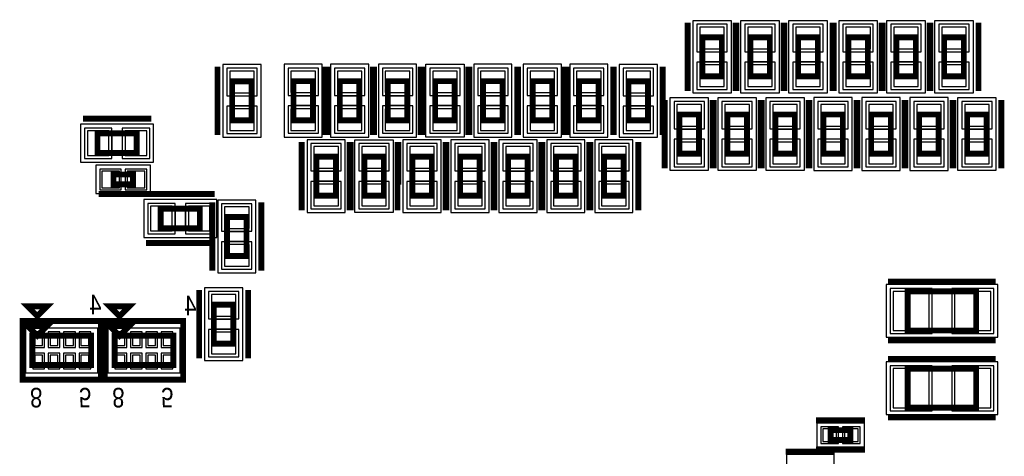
# Model space of a CAD drawing. Extents: x -10 to 137, y -26 to 190.
# Tile 35 of 57: x 52 to 78, y 90 to 101. Entities that reach past the tile are written whole.
import ezdxf

# ---------------------------------------------------------------- set-up
doc = ezdxf.new("R2010")
doc.units = 0
for name, color, linetype in [('PG_ASSEMBLY_BOTTOM', 52, 'CONTINUOUS'), ('PG_DFA_BOUND_BOTTOM', 254, 'CONTINUOUS'), ('PG_PLACE_BOUND_BOTTOM', 73, 'CONTINUOUS'), ('PG_SILKSCREEN_BOTTOM', 2, 'CONTINUOUS'), ('PIN_BOTTOM', 1, 'CONTINUOUS'), ('PIN_PASTEMASK_BOTTOM', 132, 'CONTINUOUS'), ('PIN_SOLDERMASK_BOTTOM', 212, 'CONTINUOUS'), ('VKO_BOTTOM', 173, 'CONTINUOUS')]:
    doc.layers.add(name, color=color, linetype=linetype)

msp = doc.modelspace()

# ---------------------------------------------------------------- linework, layer by layer
at = {"layer": 'PG_ASSEMBLY_BOTTOM', "const_width": 0.1524}
for points in [[(69.68236, 99.778566), (69.68236, 100.794566), (70.19036, 100.794566), (70.19036, 99.778566), (69.68236, 99.778566)], [(70.92696, 99.778566), (70.92696, 100.794566), (71.43496, 100.794566), (71.43496, 99.778566), (70.92696, 99.778566)], [(72.17156, 99.778566), (72.17156, 100.794566), (72.67956, 100.794566), (72.67956, 99.778566), (72.17156, 99.778566)], [(73.47204, 99.778566), (73.47204, 100.794566), (73.98004, 100.794566), (73.98004, 99.778566), (73.47204, 99.778566)], [(74.71664, 99.778566), (74.71664, 100.794566), (75.22464, 100.794566), (75.22464, 99.778566), (74.71664, 99.778566)], [(75.96124, 99.778566), (75.96124, 100.794566), (76.46924, 100.794566), (76.46924, 99.778566), (75.96124, 99.778566)], [(57.9882, 99.651599), (57.9882, 98.635599), (57.4802, 98.635599), (57.4802, 99.651599), (57.9882, 99.651599)], [(59.07024, 98.638139), (59.07024, 99.654139), (59.57824, 99.654139), (59.57824, 98.638139), (59.07024, 98.638139)], [(60.7822, 99.654139), (60.7822, 98.638139), (60.2742, 98.638139), (60.2742, 99.654139), (60.7822, 99.654139)], [(61.5188, 98.638139), (61.5188, 99.654139), (62.0268, 99.654139), (62.0268, 98.638139), (61.5188, 98.638139)], [(62.74816, 98.638139), (62.74816, 99.654139), (63.25616, 99.654139), (63.25616, 98.638139), (62.74816, 98.638139)], [(63.99276, 98.638139), (63.99276, 99.654139), (64.50076, 99.654139), (64.50076, 98.638139), (63.99276, 98.638139)], [(65.278, 98.638139), (65.278, 99.654139), (65.786, 99.654139), (65.786, 98.638139), (65.278, 98.638139)], [(66.48196, 98.638139), (66.48196, 99.654139), (66.98996, 99.654139), (66.98996, 98.638139), (66.48196, 98.638139)], [(68.2752, 99.651599), (68.2752, 98.635599), (67.7672, 98.635599), (67.7672, 99.651599), (68.2752, 99.651599)], [(69.088, 97.771966), (69.088, 98.787966), (69.596, 98.787966), (69.596, 97.771966), (69.088, 97.771966)], [(70.3326, 97.771966), (70.3326, 98.787966), (70.8406, 98.787966), (70.8406, 97.771966), (70.3326, 97.771966)], [(71.5772, 97.771966), (71.5772, 98.787966), (72.0852, 98.787966), (72.0852, 97.771966), (71.5772, 97.771966)], [(72.8218, 97.771966), (72.8218, 98.787966), (73.3298, 98.787966), (73.3298, 97.771966), (72.8218, 97.771966)], [(74.0664, 97.771966), (74.0664, 98.787966), (74.5744, 98.787966), (74.5744, 97.771966), (74.0664, 97.771966)], [(75.819, 98.787966), (75.819, 97.771966), (75.311, 97.771966), (75.311, 98.787966), (75.819, 98.787966)], [(76.5556, 97.771966), (76.5556, 98.787966), (77.0636, 98.787966), (77.0636, 97.771966), (76.5556, 97.771966)], [(55.001602, 97.79), (53.985602, 97.79), (53.985602, 98.298), (55.001602, 98.298), (55.001602, 97.79)], [(59.6646, 96.679799), (59.6646, 97.695799), (60.1726, 97.695799), (60.1726, 96.679799), (59.6646, 96.679799)], [(60.9092, 96.679799), (60.9092, 97.695799), (61.4172, 97.695799), (61.4172, 96.679799), (60.9092, 96.679799)], [(62.1538, 96.679799), (62.1538, 97.695799), (62.6618, 97.695799), (62.6618, 96.679799), (62.1538, 96.679799)], [(63.3984, 96.679799), (63.3984, 97.695799), (63.9064, 97.695799), (63.9064, 96.679799), (63.3984, 96.679799)], [(64.643, 96.679799), (64.643, 97.695799), (65.151, 97.695799), (65.151, 96.679799), (64.643, 96.679799)], [(65.8876, 96.679799), (65.8876, 97.695799), (66.3956, 97.695799), (66.3956, 96.679799), (65.8876, 96.679799)], [(67.1322, 96.679799), (67.1322, 97.695799), (67.6402, 97.695799), (67.6402, 96.679799), (67.1322, 96.679799)], [(54.907602, 96.976814), (54.399602, 96.976814), (54.399602, 97.230814), (54.907602, 97.230814), (54.907602, 96.976814)], [(55.626, 96.3422), (56.642, 96.3422), (56.642, 95.8342), (55.626, 95.8342), (55.626, 96.3422)], [(57.34558, 95.11284), (57.34558, 96.12884), (57.85358, 96.12884), (57.85358, 95.11284), (57.34558, 95.11284)], [(75.01284, 94.196286), (76.79084, 94.196286), (76.79084, 93.180286), (75.01284, 93.180286), (75.01284, 94.196286)], [(57.004788, 92.836416), (57.004788, 93.852416), (57.512788, 93.852416), (57.512788, 92.836416), (57.004788, 92.836416)], [(52.1684, 93.298599), (52.6764, 93.298599), (52.4224, 93.044599), (52.1684, 93.298599)], [(54.302, 93.298599), (54.81, 93.298599), (54.556, 93.044599), (54.302, 93.298599)], [(52.2954, 92.282599), (53.8194, 92.282599), (53.8194, 93.044599), (52.2954, 93.044599), (52.2954, 92.282599)], [(54.429, 92.282599), (55.953, 92.282599), (55.953, 93.044599), (54.429, 93.044599), (54.429, 92.282599)], [(75.01284, 92.189686), (76.79084, 92.189686), (76.79084, 91.173686), (75.01284, 91.173686), (75.01284, 92.189686)], [(73.015856, 90.59164), (73.523856, 90.59164), (73.523856, 90.33764), (73.015856, 90.33764), (73.015856, 90.59164)]]:
    msp.add_lwpolyline(points, dxfattribs=at)
at = {"layer": 'PG_DFA_BOUND_BOTTOM'}
for points in [[(70.43166, 99.3394), (69.44106, 99.3394), (69.44106, 101.233732), (70.43166, 101.233732)], [(70.68566, 99.3394), (70.68566, 101.233732), (71.67626, 101.233732), (71.67626, 99.3394)], [(72.92086, 99.3394), (71.93026, 99.3394), (71.93026, 101.233732), (72.92086, 101.233732)], [(73.23074, 99.3394), (73.23074, 101.233732), (74.22134, 101.233732), (74.22134, 99.3394)], [(74.47534, 99.3394), (74.47534, 101.233732), (75.46594, 101.233732), (75.46594, 99.3394)], [(75.71994, 99.3394), (75.71994, 101.233732), (76.71054, 101.233732), (76.71054, 99.3394)], [(58.2295, 100.090798), (57.2389, 100.090798), (57.2389, 98.1964), (58.2295, 98.1964)], [(58.82894, 98.19894), (59.81954, 98.19894), (59.81954, 100.093338), (58.82894, 100.093338)], [(61.0235, 100.093338), (60.0329, 100.093338), (60.0329, 98.19894), (61.0235, 98.19894)], [(61.2775, 98.19894), (62.2681, 98.19894), (62.2681, 100.093338), (61.2775, 100.093338)], [(62.50686, 98.198973), (62.50686, 100.093305), (63.49746, 100.093305), (63.49746, 98.198973)], [(63.75146, 98.19894), (64.74206, 98.19894), (64.74206, 100.093338), (63.75146, 100.093338)], [(65.0367, 98.19894), (66.0273, 98.19894), (66.0273, 100.093338), (65.0367, 100.093338)], [(66.24066, 98.19894), (67.23126, 98.19894), (67.23126, 100.093338), (66.24066, 100.093338)], [(68.5165, 100.090798), (67.5259, 100.090798), (67.5259, 98.1964), (68.5165, 98.1964)], [(68.8467, 97.3328), (68.8467, 99.227132), (69.8373, 99.227132), (69.8373, 97.3328)], [(70.0913, 97.3328), (70.0913, 99.227132), (71.0819, 99.227132), (71.0819, 97.3328)], [(72.3265, 97.3328), (71.3359, 97.3328), (71.3359, 99.227132), (72.3265, 99.227132)], [(72.5805, 97.332767), (73.5711, 97.332767), (73.5711, 99.227165), (72.5805, 99.227165)], [(73.8251, 97.332767), (74.8157, 97.332767), (74.8157, 99.227165), (73.8251, 99.227165)], [(76.0603, 99.227165), (75.0697, 99.227165), (75.0697, 97.332767), (76.0603, 97.332767)], [(76.3143, 97.3328), (76.3143, 99.227132), (77.3049, 99.227132), (77.3049, 97.3328)], [(55.440801, 97.5487), (55.440801, 98.5393), (53.546403, 98.5393), (53.546403, 97.5487)], [(59.4233, 96.2406), (60.4139, 96.2406), (60.4139, 98.134998), (59.4233, 98.134998)], [(61.6585, 96.240633), (60.6679, 96.240633), (60.6679, 98.134965), (61.6585, 98.134965)], [(61.9125, 96.2406), (62.9031, 96.2406), (62.9031, 98.134998), (61.9125, 98.134998)], [(63.1571, 96.2406), (64.1477, 96.2406), (64.1477, 98.134998), (63.1571, 98.134998)], [(64.4017, 96.2406), (65.3923, 96.2406), (65.3923, 98.134998), (64.4017, 98.134998)], [(65.6463, 96.2406), (66.6369, 96.2406), (66.6369, 98.134998), (65.6463, 98.134998)], [(66.8909, 96.2406), (67.8815, 96.2406), (67.8815, 98.134998), (66.8909, 98.134998)], [(55.364601, 96.735514), (55.364601, 97.472114), (53.942602, 97.472114), (53.942602, 96.735514)], [(55.186801, 96.5835), (55.186801, 95.5929), (57.081199, 95.5929), (57.081199, 96.5835)], [(57.10428, 94.673641), (58.09488, 94.673641), (58.09488, 96.568039), (57.10428, 96.568039)], [(74.454141, 94.374086), (74.454141, 93.002486), (77.349538, 93.002486), (77.349538, 94.374086)], [(56.763488, 92.397217), (57.754088, 92.397217), (57.754088, 94.291615), (56.763488, 94.291615)], [(52.1176, 93.2434), (52.1176, 92.083799), (53.9972, 92.083799), (53.9972, 93.2434)], [(54.2512, 93.2434), (54.2512, 92.083799), (56.1308, 92.083799), (56.1308, 93.2434)], [(74.454141, 92.367486), (74.454141, 90.995886), (77.349538, 90.995886), (77.349538, 92.367486)], [(72.659748, 90.14714), (72.659748, 90.78214), (73.879964, 90.78214), (73.879964, 90.14714)], [(71.872348, 89.33434), (71.872348, 89.96934), (73.092564, 89.96934), (73.092564, 89.33434)]]:
    msp.add_lwpolyline(points, close=True, dxfattribs=at)
at = {"layer": 'PG_PLACE_BOUND_BOTTOM'}
for points in [[(70.19036, 99.778566), (69.68236, 99.778566), (69.68236, 100.794566), (70.19036, 100.794566)], [(70.92696, 99.778566), (70.92696, 100.794566), (71.43496, 100.794566), (71.43496, 99.778566)], [(72.67956, 99.778566), (72.17156, 99.778566), (72.17156, 100.794566), (72.67956, 100.794566)], [(73.47204, 99.778566), (73.47204, 100.794566), (73.98004, 100.794566), (73.98004, 99.778566)], [(74.71664, 99.778566), (74.71664, 100.794566), (75.22464, 100.794566), (75.22464, 99.778566)], [(75.96124, 99.778566), (75.96124, 100.794566), (76.46924, 100.794566), (76.46924, 99.778566)], [(57.9882, 99.651599), (57.9882, 98.635599), (57.4802, 98.635599), (57.4802, 99.651599)], [(59.07024, 98.638139), (59.07024, 99.654139), (59.57824, 99.654139), (59.57824, 98.638139)], [(60.7822, 99.654139), (60.7822, 98.638139), (60.2742, 98.638139), (60.2742, 99.654139)], [(61.5188, 98.638139), (61.5188, 99.654139), (62.0268, 99.654139), (62.0268, 98.638139)], [(62.74816, 98.638139), (62.74816, 99.654139), (63.25616, 99.654139), (63.25616, 98.638139)], [(63.99276, 98.638139), (63.99276, 99.654139), (64.50076, 99.654139), (64.50076, 98.638139)], [(65.278, 98.638139), (65.278, 99.654139), (65.786, 99.654139), (65.786, 98.638139)], [(66.48196, 98.638139), (66.48196, 99.654139), (66.98996, 99.654139), (66.98996, 98.638139)], [(68.2752, 99.651599), (68.2752, 98.635599), (67.7672, 98.635599), (67.7672, 99.651599)], [(69.088, 97.771966), (69.088, 98.787966), (69.596, 98.787966), (69.596, 97.771966)], [(70.3326, 97.771966), (70.3326, 98.787966), (70.8406, 98.787966), (70.8406, 97.771966)], [(72.0852, 97.771966), (71.5772, 97.771966), (71.5772, 98.787966), (72.0852, 98.787966)], [(72.8218, 97.771966), (72.8218, 98.787966), (73.3298, 98.787966), (73.3298, 97.771966)], [(74.0664, 97.771966), (74.0664, 98.787966), (74.5744, 98.787966), (74.5744, 97.771966)], [(75.819, 98.787966), (75.819, 97.771966), (75.311, 97.771966), (75.311, 98.787966)], [(76.5556, 97.771966), (76.5556, 98.787966), (77.0636, 98.787966), (77.0636, 97.771966)], [(55.001602, 97.79), (53.985602, 97.79), (53.985602, 98.298), (55.001602, 98.298)], [(59.6646, 96.679799), (59.6646, 97.695799), (60.1726, 97.695799), (60.1726, 96.679799)], [(61.4172, 96.679799), (60.9092, 96.679799), (60.9092, 97.695799), (61.4172, 97.695799)], [(62.1538, 96.679799), (62.1538, 97.695799), (62.6618, 97.695799), (62.6618, 96.679799)], [(63.3984, 96.679799), (63.3984, 97.695799), (63.9064, 97.695799), (63.9064, 96.679799)], [(64.643, 96.679799), (64.643, 97.695799), (65.151, 97.695799), (65.151, 96.679799)], [(65.8876, 96.679799), (65.8876, 97.695799), (66.3956, 97.695799), (66.3956, 96.679799)], [(67.1322, 96.679799), (67.1322, 97.695799), (67.6402, 97.695799), (67.6402, 96.679799)], [(54.907602, 96.976814), (54.907602, 97.230814), (54.399602, 97.230814), (54.399602, 96.976814)], [(55.626, 96.3422), (56.642, 96.3422), (56.642, 95.8342), (55.626, 95.8342)], [(57.34558, 95.11284), (57.34558, 96.12884), (57.85358, 96.12884), (57.85358, 95.11284)], [(75.01284, 94.196286), (76.79084, 94.196286), (76.79084, 93.180286), (75.01284, 93.180286)], [(57.004788, 92.836416), (57.004788, 93.852416), (57.512788, 93.852416), (57.512788, 92.836416)], [(52.2954, 92.282599), (53.8194, 92.282599), (53.8194, 93.044599), (52.2954, 93.044599)], [(54.429, 92.282599), (55.953, 92.282599), (55.953, 93.044599), (54.429, 93.044599)], [(75.01284, 92.189686), (76.79084, 92.189686), (76.79084, 91.173686), (75.01284, 91.173686)], [(73.015856, 90.33764), (73.015856, 90.59164), (73.523856, 90.59164), (73.523856, 90.33764)]]:
    msp.add_lwpolyline(points, close=True, dxfattribs=at)
at = {"layer": 'PG_SILKSCREEN_BOTTOM', "const_width": 0.1524}
for points in [[(69.30136, 99.397566), (69.30136, 101.175566)], [(70.54596, 99.397566), (70.54596, 101.175566)], [(70.57136, 99.397566), (70.57136, 101.175566)], [(71.79056, 99.397566), (71.79056, 101.175566)], [(71.81596, 99.397566), (71.81596, 101.175566)], [(73.06056, 99.397566), (73.06056, 101.175566)], [(73.09104, 99.397566), (73.09104, 101.175566)], [(74.33564, 99.397566), (74.33564, 101.175566)], [(74.36104, 99.397566), (74.36104, 101.175566)], [(75.58024, 99.397566), (75.58024, 101.175566)], [(75.60564, 99.397566), (75.60564, 101.175566)], [(76.85024, 99.397566), (76.85024, 101.175566)], [(57.0992, 100.032599), (57.0992, 98.254599)], [(59.8932, 100.035139), (59.8932, 98.257139)], [(59.95924, 98.257139), (59.95924, 100.035139)], [(61.1378, 98.257139), (61.1378, 100.035139)], [(61.1632, 100.035139), (61.1632, 98.257139)], [(62.36716, 98.257139), (62.36716, 100.035139)], [(62.4078, 98.257139), (62.4078, 100.035139)], [(63.61176, 98.257139), (63.61176, 100.035139)], [(63.63716, 98.257139), (63.63716, 100.035139)], [(64.88176, 98.257139), (64.88176, 100.035139)], [(64.897, 98.257139), (64.897, 100.035139)], [(66.10096, 98.257139), (66.10096, 100.035139)], [(66.167, 98.257139), (66.167, 100.035139)], [(67.37096, 98.257139), (67.37096, 100.035139)], [(67.3862, 100.032599), (67.3862, 98.254599)], [(68.6562, 100.032599), (68.6562, 98.254599)], [(68.707, 97.390966), (68.707, 99.168966)], [(69.9516, 97.390966), (69.9516, 99.168966)], [(69.977, 97.390966), (69.977, 99.168966)], [(71.1962, 97.390966), (71.1962, 99.168966)], [(71.2216, 97.390966), (71.2216, 99.168966)], [(72.4408, 97.390966), (72.4408, 99.168966)], [(72.4662, 97.390966), (72.4662, 99.168966)], [(73.6854, 97.390966), (73.6854, 99.168966)], [(73.7108, 97.390966), (73.7108, 99.168966)], [(74.93, 99.168966), (74.93, 97.390966)], [(74.9554, 97.390966), (74.9554, 99.168966)], [(76.1746, 97.390966), (76.1746, 99.168966)], [(76.2, 99.168966), (76.2, 97.390966)], [(77.4446, 97.390966), (77.4446, 99.168966)], [(55.382602, 98.679), (53.604602, 98.679)], [(59.2836, 96.298799), (59.2836, 98.076799)], [(60.5282, 96.298799), (60.5282, 98.076799)], [(60.5536, 96.298799), (60.5536, 98.076799)], [(61.7728, 96.298799), (61.7728, 98.076799)], [(61.7982, 96.965295), (61.7982, 98.076799)], [(63.0174, 96.298799), (63.0174, 98.076799)], [(63.0428, 96.298799), (63.0428, 98.076799)], [(64.262, 96.298799), (64.262, 98.076799)], [(64.2874, 96.298799), (64.2874, 98.076799)], [(65.5066, 96.298799), (65.5066, 98.076799)], [(65.532, 96.298799), (65.532, 98.076799)], [(66.7512, 96.298799), (66.7512, 98.076799)], [(66.7766, 96.298799), (66.7766, 98.076799)], [(68.0212, 96.298799), (68.0212, 98.076799)], [(55.288602, 96.722814), (54.018602, 96.722814)], [(55.245, 96.7232), (57.023, 96.7232)], [(56.96458, 94.73184), (56.96458, 96.50984)], [(58.23458, 94.73184), (58.23458, 96.50984)], [(55.245, 95.4532), (57.023, 95.4532)], [(56.623788, 92.455416), (56.623788, 94.233416)], [(57.893788, 92.455416), (57.893788, 94.233416)], [(74.50484, 94.450286), (77.29884, 94.450286)], [(52.1684, 93.806599), (52.6764, 93.806599), (52.4224, 93.552599), (52.1684, 93.806599)], [(54.302, 93.806599), (54.81, 93.806599), (54.556, 93.552599), (54.302, 93.806599)], [(52.0414, 93.425599), (52.0414, 91.901599), (54.0734, 91.901599), (54.0734, 93.425599), (52.0414, 93.425599)], [(54.175, 93.425599), (54.175, 91.901599), (56.207, 91.901599), (56.207, 93.425599), (54.175, 93.425599)], [(74.50484, 92.926286), (77.29884, 92.926286)], [(74.50484, 92.443686), (77.29884, 92.443686)], [(74.50484, 90.919686), (77.29884, 90.919686)], [(72.634856, 90.84564), (73.904856, 90.84564)], [(71.847456, 90.03284), (73.117456, 90.03284)], [(72.634856, 90.08364), (73.904856, 90.08364)]]:
    msp.add_lwpolyline(points, dxfattribs=at)
at = {"layer": 'PIN_BOTTOM'}
for points in [[(69.61886, 100.497132), (70.25386, 100.497132), (70.25386, 101.055932), (69.61886, 101.055932)], [(70.86346, 100.497132), (71.49846, 100.497132), (71.49846, 101.055932), (70.86346, 101.055932)], [(72.10806, 100.497132), (72.74306, 100.497132), (72.74306, 101.055932), (72.10806, 101.055932)], [(73.40854, 100.497132), (74.04354, 100.497132), (74.04354, 101.055932), (73.40854, 101.055932)], [(74.65314, 100.497132), (75.28814, 100.497132), (75.28814, 101.055932), (74.65314, 101.055932)], [(75.89774, 100.497132), (76.53274, 100.497132), (76.53274, 101.055932), (75.89774, 101.055932)], [(69.61886, 99.5172), (70.25386, 99.5172), (70.25386, 100.076), (69.61886, 100.076)], [(70.86346, 99.5172), (71.49846, 99.5172), (71.49846, 100.076), (70.86346, 100.076)], [(72.10806, 99.5172), (72.74306, 99.5172), (72.74306, 100.076), (72.10806, 100.076)], [(73.40854, 99.5172), (74.04354, 99.5172), (74.04354, 100.076), (73.40854, 100.076)], [(74.65314, 99.5172), (75.28814, 99.5172), (75.28814, 100.076), (74.65314, 100.076)], [(75.89774, 99.5172), (76.53274, 99.5172), (76.53274, 100.076), (75.89774, 100.076)], [(58.0517, 99.912998), (57.4167, 99.912998), (57.4167, 99.354198), (58.0517, 99.354198)], [(59.00674, 99.356738), (59.64174, 99.356738), (59.64174, 99.915538), (59.00674, 99.915538)], [(60.8457, 99.915538), (60.2107, 99.915538), (60.2107, 99.356738), (60.8457, 99.356738)], [(61.4553, 99.356738), (62.0903, 99.356738), (62.0903, 99.915538), (61.4553, 99.915538)], [(62.68466, 99.356705), (63.31966, 99.356705), (63.31966, 99.915505), (62.68466, 99.915505)], [(63.92926, 99.356738), (64.56426, 99.356738), (64.56426, 99.915538), (63.92926, 99.915538)], [(65.2145, 99.356738), (65.8495, 99.356738), (65.8495, 99.915538), (65.2145, 99.915538)], [(66.41846, 99.356738), (67.05346, 99.356738), (67.05346, 99.915538), (66.41846, 99.915538)], [(68.3387, 99.912998), (67.7037, 99.912998), (67.7037, 99.354198), (68.3387, 99.354198)], [(58.0517, 98.933), (57.4167, 98.933), (57.4167, 98.3742), (58.0517, 98.3742)], [(59.00674, 98.37674), (59.64174, 98.37674), (59.64174, 98.93554), (59.00674, 98.93554)], [(60.8457, 98.93554), (60.2107, 98.93554), (60.2107, 98.37674), (60.8457, 98.37674)], [(61.4553, 98.37674), (62.0903, 98.37674), (62.0903, 98.93554), (61.4553, 98.93554)], [(62.68466, 98.376773), (63.31966, 98.376773), (63.31966, 98.935573), (62.68466, 98.935573)], [(63.92926, 98.37674), (64.56426, 98.37674), (64.56426, 98.93554), (63.92926, 98.93554)], [(65.2145, 98.37674), (65.8495, 98.37674), (65.8495, 98.93554), (65.2145, 98.93554)], [(66.41846, 98.37674), (67.05346, 98.37674), (67.05346, 98.93554), (66.41846, 98.93554)], [(68.3387, 98.933), (67.7037, 98.933), (67.7037, 98.3742), (68.3387, 98.3742)], [(69.0245, 98.490532), (69.6595, 98.490532), (69.6595, 99.049332), (69.0245, 99.049332)], [(70.2691, 98.490532), (70.9041, 98.490532), (70.9041, 99.049332), (70.2691, 99.049332)], [(71.5137, 98.490532), (72.1487, 98.490532), (72.1487, 99.049332), (71.5137, 99.049332)], [(72.7583, 98.490565), (73.3933, 98.490565), (73.3933, 99.049365), (72.7583, 99.049365)], [(74.0029, 98.490565), (74.6379, 98.490565), (74.6379, 99.049365), (74.0029, 99.049365)], [(75.8825, 99.049365), (75.2475, 99.049365), (75.2475, 98.490565), (75.8825, 98.490565)], [(76.4921, 98.490532), (77.1271, 98.490532), (77.1271, 99.049332), (76.4921, 99.049332)], [(54.283003, 97.7265), (54.283003, 98.3615), (53.724203, 98.3615), (53.724203, 97.7265)], [(55.263001, 97.7265), (55.263001, 98.3615), (54.704201, 98.3615), (54.704201, 97.7265)], [(59.6011, 97.398398), (60.2361, 97.398398), (60.2361, 97.957198), (59.6011, 97.957198)], [(60.8457, 97.398365), (61.4807, 97.398365), (61.4807, 97.957165), (60.8457, 97.957165)], [(62.0903, 97.398398), (62.7253, 97.398398), (62.7253, 97.957198), (62.0903, 97.957198)], [(63.3349, 97.398398), (63.9699, 97.398398), (63.9699, 97.957198), (63.3349, 97.957198)], [(64.5795, 97.398398), (65.2145, 97.398398), (65.2145, 97.957198), (64.5795, 97.957198)], [(65.8241, 97.398398), (66.4591, 97.398398), (66.4591, 97.957198), (65.8241, 97.957198)], [(67.0687, 97.398398), (67.7037, 97.398398), (67.7037, 97.957198), (67.0687, 97.957198)], [(69.0245, 97.5106), (69.6595, 97.5106), (69.6595, 98.0694), (69.0245, 98.0694)], [(70.2691, 97.5106), (70.9041, 97.5106), (70.9041, 98.0694), (70.2691, 98.0694)], [(71.5137, 97.5106), (72.1487, 97.5106), (72.1487, 98.0694), (71.5137, 98.0694)], [(72.7583, 97.510567), (73.3933, 97.510567), (73.3933, 98.069367), (72.7583, 98.069367)], [(74.0029, 97.510567), (74.6379, 97.510567), (74.6379, 98.069367), (74.0029, 98.069367)], [(75.8825, 98.069367), (75.2475, 98.069367), (75.2475, 97.510567), (75.8825, 97.510567)], [(76.4921, 97.5106), (77.1271, 97.5106), (77.1271, 98.0694), (76.4921, 98.0694)], [(54.552202, 96.887914), (54.552202, 97.319714), (54.095002, 97.319714), (54.095002, 96.887914)], [(55.212201, 96.887914), (55.212201, 97.319714), (54.755001, 97.319714), (54.755001, 96.887914)], [(59.6011, 96.4184), (60.2361, 96.4184), (60.2361, 96.9772), (59.6011, 96.9772)], [(60.8457, 96.418433), (61.4807, 96.418433), (61.4807, 96.977233), (60.8457, 96.977233)], [(62.0903, 96.4184), (62.7253, 96.4184), (62.7253, 96.9772), (62.0903, 96.9772)], [(63.3349, 96.4184), (63.9699, 96.4184), (63.9699, 96.9772), (63.3349, 96.9772)], [(64.5795, 96.4184), (65.2145, 96.4184), (65.2145, 96.9772), (64.5795, 96.9772)], [(65.8241, 96.4184), (66.4591, 96.4184), (66.4591, 96.9772), (65.8241, 96.9772)], [(67.0687, 96.4184), (67.7037, 96.4184), (67.7037, 96.9772), (67.0687, 96.9772)], [(55.364601, 96.4057), (55.364601, 95.7707), (55.923401, 95.7707), (55.923401, 96.4057)], [(56.344599, 96.4057), (56.344599, 95.7707), (56.903399, 95.7707), (56.903399, 96.4057)], [(57.28208, 95.831439), (57.91708, 95.831439), (57.91708, 96.390239), (57.28208, 96.390239)], [(57.28208, 94.851441), (57.91708, 94.851441), (57.91708, 95.410241), (57.28208, 95.410241)], [(56.941288, 93.555015), (57.576288, 93.555015), (57.576288, 94.113815), (56.941288, 94.113815)], [(74.631941, 94.196286), (74.631941, 93.180286), (75.571741, 93.180286), (75.571741, 94.196286)], [(76.231938, 94.196286), (76.231938, 93.180286), (77.171738, 93.180286), (77.171738, 94.196286)], [(52.355801, 93.091), (52.355801, 92.7862), (52.559001, 92.7862), (52.559001, 93.091)], [(52.7558, 93.091), (52.7558, 92.7862), (52.959, 92.7862), (52.959, 93.091)], [(53.155799, 93.091), (53.155799, 92.7862), (53.358999, 92.7862), (53.358999, 93.091)], [(53.555798, 93.091), (53.555798, 92.7862), (53.758998, 92.7862), (53.758998, 93.091)], [(54.489401, 93.091), (54.489401, 92.7862), (54.692601, 92.7862), (54.692601, 93.091)], [(54.8894, 93.091), (54.8894, 92.7862), (55.0926, 92.7862), (55.0926, 93.091)], [(55.289399, 93.091), (55.289399, 92.7862), (55.492599, 92.7862), (55.492599, 93.091)], [(55.689398, 93.091), (55.689398, 92.7862), (55.892598, 92.7862), (55.892598, 93.091)], [(56.941288, 92.575017), (57.576288, 92.575017), (57.576288, 93.133817), (56.941288, 93.133817)], [(52.355801, 92.540999), (52.355801, 92.236199), (52.559001, 92.236199), (52.559001, 92.540999)], [(52.7558, 92.540999), (52.7558, 92.236199), (52.959, 92.236199), (52.959, 92.540999)], [(53.155799, 92.540999), (53.155799, 92.236199), (53.358999, 92.236199), (53.358999, 92.540999)], [(53.555798, 92.540999), (53.555798, 92.236199), (53.758998, 92.236199), (53.758998, 92.540999)], [(54.489401, 92.540999), (54.489401, 92.236199), (54.692601, 92.236199), (54.692601, 92.540999)], [(54.8894, 92.540999), (54.8894, 92.236199), (55.0926, 92.236199), (55.0926, 92.540999)], [(55.289399, 92.540999), (55.289399, 92.236199), (55.492599, 92.236199), (55.492599, 92.540999)], [(55.689398, 92.540999), (55.689398, 92.236199), (55.892598, 92.236199), (55.892598, 92.540999)], [(74.631941, 92.189686), (74.631941, 91.173686), (75.571741, 91.173686), (75.571741, 92.189686)], [(76.231938, 92.189686), (76.231938, 91.173686), (77.171738, 91.173686), (77.171738, 92.189686)], [(72.812148, 90.62974), (72.812148, 90.29954), (73.167748, 90.29954), (73.167748, 90.62974)], [(73.371964, 90.62974), (73.371964, 90.29954), (73.727564, 90.29954), (73.727564, 90.62974)]]:
    msp.add_lwpolyline(points, close=True, dxfattribs=at)
at = {"layer": 'PIN_PASTEMASK_BOTTOM'}
for points in [[(69.61886, 100.497132), (70.25386, 100.497132), (70.25386, 101.055932), (69.61886, 101.055932)], [(70.86346, 100.497132), (71.49846, 100.497132), (71.49846, 101.055932), (70.86346, 101.055932)], [(72.10806, 100.497132), (72.74306, 100.497132), (72.74306, 101.055932), (72.10806, 101.055932)], [(73.40854, 100.497132), (74.04354, 100.497132), (74.04354, 101.055932), (73.40854, 101.055932)], [(74.65314, 100.497132), (75.28814, 100.497132), (75.28814, 101.055932), (74.65314, 101.055932)], [(75.89774, 100.497132), (76.53274, 100.497132), (76.53274, 101.055932), (75.89774, 101.055932)], [(69.61886, 99.5172), (70.25386, 99.5172), (70.25386, 100.076), (69.61886, 100.076)], [(70.86346, 99.5172), (71.49846, 99.5172), (71.49846, 100.076), (70.86346, 100.076)], [(72.10806, 99.5172), (72.74306, 99.5172), (72.74306, 100.076), (72.10806, 100.076)], [(73.40854, 99.5172), (74.04354, 99.5172), (74.04354, 100.076), (73.40854, 100.076)], [(74.65314, 99.5172), (75.28814, 99.5172), (75.28814, 100.076), (74.65314, 100.076)], [(75.89774, 99.5172), (76.53274, 99.5172), (76.53274, 100.076), (75.89774, 100.076)], [(58.0517, 99.912998), (57.4167, 99.912998), (57.4167, 99.354198), (58.0517, 99.354198)], [(59.00674, 99.356738), (59.64174, 99.356738), (59.64174, 99.915538), (59.00674, 99.915538)], [(60.8457, 99.915538), (60.2107, 99.915538), (60.2107, 99.356738), (60.8457, 99.356738)], [(61.4553, 99.356738), (62.0903, 99.356738), (62.0903, 99.915538), (61.4553, 99.915538)], [(62.68466, 99.356705), (63.31966, 99.356705), (63.31966, 99.915505), (62.68466, 99.915505)], [(63.92926, 99.356738), (64.56426, 99.356738), (64.56426, 99.915538), (63.92926, 99.915538)], [(65.2145, 99.356738), (65.8495, 99.356738), (65.8495, 99.915538), (65.2145, 99.915538)], [(66.41846, 99.356738), (67.05346, 99.356738), (67.05346, 99.915538), (66.41846, 99.915538)], [(68.3387, 99.912998), (67.7037, 99.912998), (67.7037, 99.354198), (68.3387, 99.354198)], [(58.0517, 98.933), (57.4167, 98.933), (57.4167, 98.3742), (58.0517, 98.3742)], [(59.00674, 98.37674), (59.64174, 98.37674), (59.64174, 98.93554), (59.00674, 98.93554)], [(60.8457, 98.93554), (60.2107, 98.93554), (60.2107, 98.37674), (60.8457, 98.37674)], [(61.4553, 98.37674), (62.0903, 98.37674), (62.0903, 98.93554), (61.4553, 98.93554)], [(62.68466, 98.376773), (63.31966, 98.376773), (63.31966, 98.935573), (62.68466, 98.935573)], [(63.92926, 98.37674), (64.56426, 98.37674), (64.56426, 98.93554), (63.92926, 98.93554)], [(65.2145, 98.37674), (65.8495, 98.37674), (65.8495, 98.93554), (65.2145, 98.93554)], [(66.41846, 98.37674), (67.05346, 98.37674), (67.05346, 98.93554), (66.41846, 98.93554)], [(68.3387, 98.933), (67.7037, 98.933), (67.7037, 98.3742), (68.3387, 98.3742)], [(69.0245, 98.490532), (69.6595, 98.490532), (69.6595, 99.049332), (69.0245, 99.049332)], [(70.2691, 98.490532), (70.9041, 98.490532), (70.9041, 99.049332), (70.2691, 99.049332)], [(71.5137, 98.490532), (72.1487, 98.490532), (72.1487, 99.049332), (71.5137, 99.049332)], [(72.7583, 98.490565), (73.3933, 98.490565), (73.3933, 99.049365), (72.7583, 99.049365)], [(74.0029, 98.490565), (74.6379, 98.490565), (74.6379, 99.049365), (74.0029, 99.049365)], [(75.8825, 99.049365), (75.2475, 99.049365), (75.2475, 98.490565), (75.8825, 98.490565)], [(76.4921, 98.490532), (77.1271, 98.490532), (77.1271, 99.049332), (76.4921, 99.049332)], [(54.283003, 97.7265), (54.283003, 98.3615), (53.724203, 98.3615), (53.724203, 97.7265)], [(55.263001, 97.7265), (55.263001, 98.3615), (54.704201, 98.3615), (54.704201, 97.7265)], [(59.6011, 97.398398), (60.2361, 97.398398), (60.2361, 97.957198), (59.6011, 97.957198)], [(60.8457, 97.398365), (61.4807, 97.398365), (61.4807, 97.957165), (60.8457, 97.957165)], [(62.0903, 97.398398), (62.7253, 97.398398), (62.7253, 97.957198), (62.0903, 97.957198)], [(63.3349, 97.398398), (63.9699, 97.398398), (63.9699, 97.957198), (63.3349, 97.957198)], [(64.5795, 97.398398), (65.2145, 97.398398), (65.2145, 97.957198), (64.5795, 97.957198)], [(65.8241, 97.398398), (66.4591, 97.398398), (66.4591, 97.957198), (65.8241, 97.957198)], [(67.0687, 97.398398), (67.7037, 97.398398), (67.7037, 97.957198), (67.0687, 97.957198)], [(69.0245, 97.5106), (69.6595, 97.5106), (69.6595, 98.0694), (69.0245, 98.0694)], [(70.2691, 97.5106), (70.9041, 97.5106), (70.9041, 98.0694), (70.2691, 98.0694)], [(71.5137, 97.5106), (72.1487, 97.5106), (72.1487, 98.0694), (71.5137, 98.0694)], [(72.7583, 97.510567), (73.3933, 97.510567), (73.3933, 98.069367), (72.7583, 98.069367)], [(74.0029, 97.510567), (74.6379, 97.510567), (74.6379, 98.069367), (74.0029, 98.069367)], [(75.8825, 98.069367), (75.2475, 98.069367), (75.2475, 97.510567), (75.8825, 97.510567)], [(76.4921, 97.5106), (77.1271, 97.5106), (77.1271, 98.0694), (76.4921, 98.0694)], [(54.552202, 96.887914), (54.552202, 97.319714), (54.095002, 97.319714), (54.095002, 96.887914)], [(55.212201, 96.887914), (55.212201, 97.319714), (54.755001, 97.319714), (54.755001, 96.887914)], [(59.6011, 96.4184), (60.2361, 96.4184), (60.2361, 96.9772), (59.6011, 96.9772)], [(60.8457, 96.418433), (61.4807, 96.418433), (61.4807, 96.977233), (60.8457, 96.977233)], [(62.0903, 96.4184), (62.7253, 96.4184), (62.7253, 96.9772), (62.0903, 96.9772)], [(63.3349, 96.4184), (63.9699, 96.4184), (63.9699, 96.9772), (63.3349, 96.9772)], [(64.5795, 96.4184), (65.2145, 96.4184), (65.2145, 96.9772), (64.5795, 96.9772)], [(65.8241, 96.4184), (66.4591, 96.4184), (66.4591, 96.9772), (65.8241, 96.9772)], [(67.0687, 96.4184), (67.7037, 96.4184), (67.7037, 96.9772), (67.0687, 96.9772)], [(55.364601, 96.4057), (55.364601, 95.7707), (55.923401, 95.7707), (55.923401, 96.4057)], [(56.344599, 96.4057), (56.344599, 95.7707), (56.903399, 95.7707), (56.903399, 96.4057)], [(57.28208, 95.831439), (57.91708, 95.831439), (57.91708, 96.390239), (57.28208, 96.390239)], [(57.28208, 94.851441), (57.91708, 94.851441), (57.91708, 95.410241), (57.28208, 95.410241)], [(56.941288, 93.555015), (57.576288, 93.555015), (57.576288, 94.113815), (56.941288, 94.113815)], [(74.631941, 94.196286), (74.631941, 93.180286), (75.571741, 93.180286), (75.571741, 94.196286)], [(76.231938, 94.196286), (76.231938, 93.180286), (77.171738, 93.180286), (77.171738, 94.196286)], [(52.355801, 93.091), (52.355801, 92.7862), (52.559001, 92.7862), (52.559001, 93.091)], [(52.7558, 93.091), (52.7558, 92.7862), (52.959, 92.7862), (52.959, 93.091)], [(53.155799, 93.091), (53.155799, 92.7862), (53.358999, 92.7862), (53.358999, 93.091)], [(53.555798, 93.091), (53.555798, 92.7862), (53.758998, 92.7862), (53.758998, 93.091)], [(54.489401, 93.091), (54.489401, 92.7862), (54.692601, 92.7862), (54.692601, 93.091)], [(54.8894, 93.091), (54.8894, 92.7862), (55.0926, 92.7862), (55.0926, 93.091)], [(55.289399, 93.091), (55.289399, 92.7862), (55.492599, 92.7862), (55.492599, 93.091)], [(55.689398, 93.091), (55.689398, 92.7862), (55.892598, 92.7862), (55.892598, 93.091)], [(56.941288, 92.575017), (57.576288, 92.575017), (57.576288, 93.133817), (56.941288, 93.133817)], [(52.355801, 92.540999), (52.355801, 92.236199), (52.559001, 92.236199), (52.559001, 92.540999)], [(52.7558, 92.540999), (52.7558, 92.236199), (52.959, 92.236199), (52.959, 92.540999)], [(53.155799, 92.540999), (53.155799, 92.236199), (53.358999, 92.236199), (53.358999, 92.540999)], [(53.555798, 92.540999), (53.555798, 92.236199), (53.758998, 92.236199), (53.758998, 92.540999)], [(54.489401, 92.540999), (54.489401, 92.236199), (54.692601, 92.236199), (54.692601, 92.540999)], [(54.8894, 92.540999), (54.8894, 92.236199), (55.0926, 92.236199), (55.0926, 92.540999)], [(55.289399, 92.540999), (55.289399, 92.236199), (55.492599, 92.236199), (55.492599, 92.540999)], [(55.689398, 92.540999), (55.689398, 92.236199), (55.892598, 92.236199), (55.892598, 92.540999)], [(74.631941, 92.189686), (74.631941, 91.173686), (75.571741, 91.173686), (75.571741, 92.189686)], [(76.231938, 92.189686), (76.231938, 91.173686), (77.171738, 91.173686), (77.171738, 92.189686)], [(72.812148, 90.62974), (72.812148, 90.29954), (73.167748, 90.29954), (73.167748, 90.62974)], [(73.371964, 90.62974), (73.371964, 90.29954), (73.727564, 90.29954), (73.727564, 90.62974)]]:
    msp.add_lwpolyline(points, close=True, dxfattribs=at)
at = {"layer": 'PIN_SOLDERMASK_BOTTOM'}
for points in [[(69.54266, 100.420932), (70.33006, 100.420932), (70.33006, 101.132132), (69.54266, 101.132132)], [(70.78726, 100.420932), (71.57466, 100.420932), (71.57466, 101.132132), (70.78726, 101.132132)], [(72.03186, 100.420932), (72.81926, 100.420932), (72.81926, 101.132132), (72.03186, 101.132132)], [(73.33234, 100.420932), (74.11974, 100.420932), (74.11974, 101.132132), (73.33234, 101.132132)], [(74.57694, 100.420932), (75.36434, 100.420932), (75.36434, 101.132132), (74.57694, 101.132132)], [(75.82154, 100.420932), (76.60894, 100.420932), (76.60894, 101.132132), (75.82154, 101.132132)], [(58.1279, 99.989198), (57.3405, 99.989198), (57.3405, 99.277998), (58.1279, 99.277998)], [(58.93054, 99.280538), (59.71794, 99.280538), (59.71794, 99.991738), (58.93054, 99.991738)], [(60.9219, 99.991738), (60.1345, 99.991738), (60.1345, 99.280538), (60.9219, 99.280538)], [(61.3791, 99.280538), (62.1665, 99.280538), (62.1665, 99.991738), (61.3791, 99.991738)], [(62.60846, 99.280505), (63.39586, 99.280505), (63.39586, 99.991705), (62.60846, 99.991705)], [(63.85306, 99.280538), (64.64046, 99.280538), (64.64046, 99.991738), (63.85306, 99.991738)], [(65.1383, 99.280538), (65.9257, 99.280538), (65.9257, 99.991738), (65.1383, 99.991738)], [(66.34226, 99.280538), (67.12966, 99.280538), (67.12966, 99.991738), (66.34226, 99.991738)], [(68.4149, 99.989198), (67.6275, 99.989198), (67.6275, 99.277998), (68.4149, 99.277998)], [(69.54266, 99.441), (70.33006, 99.441), (70.33006, 100.1522), (69.54266, 100.1522)], [(70.78726, 99.441), (71.57466, 99.441), (71.57466, 100.1522), (70.78726, 100.1522)], [(72.03186, 99.441), (72.81926, 99.441), (72.81926, 100.1522), (72.03186, 100.1522)], [(73.33234, 99.441), (74.11974, 99.441), (74.11974, 100.1522), (73.33234, 100.1522)], [(74.57694, 99.441), (75.36434, 99.441), (75.36434, 100.1522), (74.57694, 100.1522)], [(75.82154, 99.441), (76.60894, 99.441), (76.60894, 100.1522), (75.82154, 100.1522)], [(58.1279, 99.0092), (57.3405, 99.0092), (57.3405, 98.298), (58.1279, 98.298)], [(58.93054, 98.30054), (59.71794, 98.30054), (59.71794, 99.01174), (58.93054, 99.01174)], [(60.9219, 99.01174), (60.1345, 99.01174), (60.1345, 98.30054), (60.9219, 98.30054)], [(61.3791, 98.30054), (62.1665, 98.30054), (62.1665, 99.01174), (61.3791, 99.01174)], [(62.60846, 98.300573), (63.39586, 98.300573), (63.39586, 99.011773), (62.60846, 99.011773)], [(63.85306, 98.30054), (64.64046, 98.30054), (64.64046, 99.01174), (63.85306, 99.01174)], [(65.1383, 98.30054), (65.9257, 98.30054), (65.9257, 99.01174), (65.1383, 99.01174)], [(66.34226, 98.30054), (67.12966, 98.30054), (67.12966, 99.01174), (66.34226, 99.01174)], [(68.4149, 99.0092), (67.6275, 99.0092), (67.6275, 98.298), (68.4149, 98.298)], [(68.9483, 98.414332), (69.7357, 98.414332), (69.7357, 99.125532), (68.9483, 99.125532)], [(70.1929, 98.414332), (70.9803, 98.414332), (70.9803, 99.125532), (70.1929, 99.125532)], [(71.4375, 98.414332), (72.2249, 98.414332), (72.2249, 99.125532), (71.4375, 99.125532)], [(72.6821, 98.414365), (73.4695, 98.414365), (73.4695, 99.125565), (72.6821, 99.125565)], [(73.9267, 98.414365), (74.7141, 98.414365), (74.7141, 99.125565), (73.9267, 99.125565)], [(75.9587, 99.125565), (75.1713, 99.125565), (75.1713, 98.414365), (75.9587, 98.414365)], [(76.4159, 98.414332), (77.2033, 98.414332), (77.2033, 99.125532), (76.4159, 99.125532)], [(54.359203, 97.6503), (54.359203, 98.4377), (53.648003, 98.4377), (53.648003, 97.6503)], [(55.339201, 97.6503), (55.339201, 98.4377), (54.628001, 98.4377), (54.628001, 97.6503)], [(68.9483, 97.4344), (69.7357, 97.4344), (69.7357, 98.1456), (68.9483, 98.1456)], [(70.1929, 97.4344), (70.9803, 97.4344), (70.9803, 98.1456), (70.1929, 98.1456)], [(71.4375, 97.4344), (72.2249, 97.4344), (72.2249, 98.1456), (71.4375, 98.1456)], [(72.6821, 97.434367), (73.4695, 97.434367), (73.4695, 98.145567), (72.6821, 98.145567)], [(73.9267, 97.434367), (74.7141, 97.434367), (74.7141, 98.145567), (73.9267, 98.145567)], [(75.9587, 98.145567), (75.1713, 98.145567), (75.1713, 97.434367), (75.9587, 97.434367)], [(76.4159, 97.4344), (77.2033, 97.4344), (77.2033, 98.1456), (76.4159, 98.1456)], [(59.5249, 97.322198), (60.3123, 97.322198), (60.3123, 98.033398), (59.5249, 98.033398)], [(60.7695, 97.322165), (61.5569, 97.322165), (61.5569, 98.033365), (60.7695, 98.033365)], [(62.0141, 97.322198), (62.8015, 97.322198), (62.8015, 98.033398), (62.0141, 98.033398)], [(63.2587, 97.322198), (64.0461, 97.322198), (64.0461, 98.033398), (63.2587, 98.033398)], [(64.5033, 97.322198), (65.2907, 97.322198), (65.2907, 98.033398), (64.5033, 98.033398)], [(65.7479, 97.322198), (66.5353, 97.322198), (66.5353, 98.033398), (65.7479, 98.033398)], [(66.9925, 97.322198), (67.7799, 97.322198), (67.7799, 98.033398), (66.9925, 98.033398)], [(54.603002, 96.837114), (54.603002, 97.370514), (54.044202, 97.370514), (54.044202, 96.837114)], [(55.263001, 96.837114), (55.263001, 97.370514), (54.704201, 97.370514), (54.704201, 96.837114)], [(59.5249, 96.3422), (60.3123, 96.3422), (60.3123, 97.0534), (59.5249, 97.0534)], [(60.7695, 96.342233), (61.5569, 96.342233), (61.5569, 97.053433), (60.7695, 97.053433)], [(62.0141, 96.3422), (62.8015, 96.3422), (62.8015, 97.0534), (62.0141, 97.0534)], [(63.2587, 96.3422), (64.0461, 96.3422), (64.0461, 97.0534), (63.2587, 97.0534)], [(64.5033, 96.3422), (65.2907, 96.3422), (65.2907, 97.0534), (64.5033, 97.0534)], [(65.7479, 96.3422), (66.5353, 96.3422), (66.5353, 97.0534), (65.7479, 97.0534)], [(66.9925, 96.3422), (67.7799, 96.3422), (67.7799, 97.0534), (66.9925, 97.0534)], [(55.288401, 96.4819), (55.288401, 95.6945), (55.999601, 95.6945), (55.999601, 96.4819)], [(56.268399, 96.4819), (56.268399, 95.6945), (56.979599, 95.6945), (56.979599, 96.4819)], [(57.20588, 95.755239), (57.99328, 95.755239), (57.99328, 96.466439), (57.20588, 96.466439)], [(57.20588, 94.775241), (57.99328, 94.775241), (57.99328, 95.486441), (57.20588, 95.486441)], [(56.865088, 93.478815), (57.652488, 93.478815), (57.652488, 94.190015), (56.865088, 94.190015)], [(74.555741, 94.272486), (74.555741, 93.104086), (75.647941, 93.104086), (75.647941, 94.272486)], [(76.155738, 94.272486), (76.155738, 93.104086), (77.247938, 93.104086), (77.247938, 94.272486)], [(52.305001, 93.1418), (52.305001, 92.7354), (52.609801, 92.7354), (52.609801, 93.1418)], [(52.705, 93.1418), (52.705, 92.7354), (53.0098, 92.7354), (53.0098, 93.1418)], [(53.104999, 93.1418), (53.104999, 92.7354), (53.409799, 92.7354), (53.409799, 93.1418)], [(53.504998, 93.1418), (53.504998, 92.7354), (53.809798, 92.7354), (53.809798, 93.1418)], [(54.438601, 93.1418), (54.438601, 92.7354), (54.743401, 92.7354), (54.743401, 93.1418)], [(54.8386, 93.1418), (54.8386, 92.7354), (55.1434, 92.7354), (55.1434, 93.1418)], [(55.238599, 93.1418), (55.238599, 92.7354), (55.543399, 92.7354), (55.543399, 93.1418)], [(55.638598, 93.1418), (55.638598, 92.7354), (55.943398, 92.7354), (55.943398, 93.1418)], [(56.865088, 92.498817), (57.652488, 92.498817), (57.652488, 93.210017), (56.865088, 93.210017)], [(52.305001, 92.591799), (52.305001, 92.185399), (52.609801, 92.185399), (52.609801, 92.591799)], [(52.705, 92.591799), (52.705, 92.185399), (53.0098, 92.185399), (53.0098, 92.591799)], [(53.104999, 92.591799), (53.104999, 92.185399), (53.409799, 92.185399), (53.409799, 92.591799)], [(53.504998, 92.591799), (53.504998, 92.185399), (53.809798, 92.185399), (53.809798, 92.591799)], [(54.438601, 92.591799), (54.438601, 92.185399), (54.743401, 92.185399), (54.743401, 92.591799)], [(54.8386, 92.591799), (54.8386, 92.185399), (55.1434, 92.185399), (55.1434, 92.591799)], [(55.238599, 92.591799), (55.238599, 92.185399), (55.543399, 92.185399), (55.543399, 92.591799)], [(55.638598, 92.591799), (55.638598, 92.185399), (55.943398, 92.185399), (55.943398, 92.591799)], [(74.555741, 92.265886), (74.555741, 91.097486), (75.647941, 91.097486), (75.647941, 92.265886)], [(76.155738, 92.265886), (76.155738, 91.097486), (77.247938, 91.097486), (77.247938, 92.265886)], [(72.761348, 90.68054), (72.761348, 90.24874), (73.218548, 90.24874), (73.218548, 90.68054)], [(73.321164, 90.68054), (73.321164, 90.24874), (73.778364, 90.24874), (73.778364, 90.68054)]]:
    msp.add_lwpolyline(points, close=True, dxfattribs=at)
at = {"layer": 'VKO_BOTTOM'}
for points in [[(70.19036, 100.159566), (69.68236, 100.159566), (69.68236, 100.413566), (70.19036, 100.413566)], [(70.92696, 100.159566), (70.92696, 100.413566), (71.43496, 100.413566), (71.43496, 100.159566)], [(72.67956, 100.159566), (72.17156, 100.159566), (72.17156, 100.413566), (72.67956, 100.413566)], [(73.47204, 100.159566), (73.47204, 100.413566), (73.98004, 100.413566), (73.98004, 100.159566)], [(74.71664, 100.159566), (74.71664, 100.413566), (75.22464, 100.413566), (75.22464, 100.159566)], [(75.96124, 100.159566), (75.96124, 100.413566), (76.46924, 100.413566), (76.46924, 100.159566)], [(57.4802, 99.270599), (57.9882, 99.270599), (57.9882, 99.016599), (57.4802, 99.016599)], [(59.57824, 99.019139), (59.07024, 99.019139), (59.07024, 99.273139), (59.57824, 99.273139)], [(60.2742, 99.273139), (60.7822, 99.273139), (60.7822, 99.019139), (60.2742, 99.019139)], [(62.0268, 99.019139), (61.5188, 99.019139), (61.5188, 99.273139), (62.0268, 99.273139)], [(62.74816, 99.019139), (62.74816, 99.273139), (63.25616, 99.273139), (63.25616, 99.019139)], [(64.50076, 99.019139), (63.99276, 99.019139), (63.99276, 99.273139), (64.50076, 99.273139)], [(65.786, 99.019139), (65.278, 99.019139), (65.278, 99.273139), (65.786, 99.273139)], [(66.98996, 99.019139), (66.48196, 99.019139), (66.48196, 99.273139), (66.98996, 99.273139)], [(67.7672, 99.270599), (68.2752, 99.270599), (68.2752, 99.016599), (67.7672, 99.016599)], [(69.088, 98.152966), (69.088, 98.406966), (69.596, 98.406966), (69.596, 98.152966)], [(70.3326, 98.152966), (70.3326, 98.406966), (70.8406, 98.406966), (70.8406, 98.152966)], [(72.0852, 98.152966), (71.5772, 98.152966), (71.5772, 98.406966), (72.0852, 98.406966)], [(73.3298, 98.152966), (72.8218, 98.152966), (72.8218, 98.406966), (73.3298, 98.406966)], [(74.5744, 98.152966), (74.0664, 98.152966), (74.0664, 98.406966), (74.5744, 98.406966)], [(75.311, 98.406966), (75.819, 98.406966), (75.819, 98.152966), (75.311, 98.152966)], [(76.5556, 98.152966), (76.5556, 98.406966), (77.0636, 98.406966), (77.0636, 98.152966)], [(54.620602, 98.298), (54.620602, 97.79), (54.366602, 97.79), (54.366602, 98.298)], [(60.1726, 97.060799), (59.6646, 97.060799), (59.6646, 97.314799), (60.1726, 97.314799)], [(61.4172, 97.060799), (60.9092, 97.060799), (60.9092, 97.314799), (61.4172, 97.314799)], [(62.6618, 97.060799), (62.1538, 97.060799), (62.1538, 97.314799), (62.6618, 97.314799)], [(63.9064, 97.060799), (63.3984, 97.060799), (63.3984, 97.314799), (63.9064, 97.314799)], [(65.151, 97.060799), (64.643, 97.060799), (64.643, 97.314799), (65.151, 97.314799)], [(66.3956, 97.060799), (65.8876, 97.060799), (65.8876, 97.314799), (66.3956, 97.314799)], [(67.6402, 97.060799), (67.1322, 97.060799), (67.1322, 97.314799), (67.6402, 97.314799)], [(56.007, 95.8342), (56.007, 96.3422), (56.261, 96.3422), (56.261, 95.8342)], [(57.85358, 95.49384), (57.34558, 95.49384), (57.34558, 95.74784), (57.85358, 95.74784)], [(75.64784, 93.180286), (75.64784, 94.196286), (76.15584, 94.196286), (76.15584, 93.180286)], [(57.512788, 93.217416), (57.004788, 93.217416), (57.004788, 93.471416), (57.512788, 93.471416)], [(75.64784, 91.173686), (75.64784, 92.189686), (76.15584, 92.189686), (76.15584, 91.173686)]]:
    msp.add_lwpolyline(points, close=True, dxfattribs=at)

# ---------------------------------------------------------------- texts
at = {"layer": 'PG_SILKSCREEN_BOTTOM', "text_generation_flag": 2, "width": 0.85}
for p in [(54.0925, 93.603067), (56.5563, 93.577667)]:
    msp.add_text('4', height=0.508, dxfattribs=at).set_placement(p)
for s, p in [('8', (52.2319, 91.689933)), ('5', (53.5019, 91.689933)), ('8', (54.3655, 91.689933)), ('5', (55.6355, 91.689933))]:
    msp.add_text(s, height=0.508, rotation=180, dxfattribs=at).set_placement(p)

doc.saveas('drawing.dxf')
